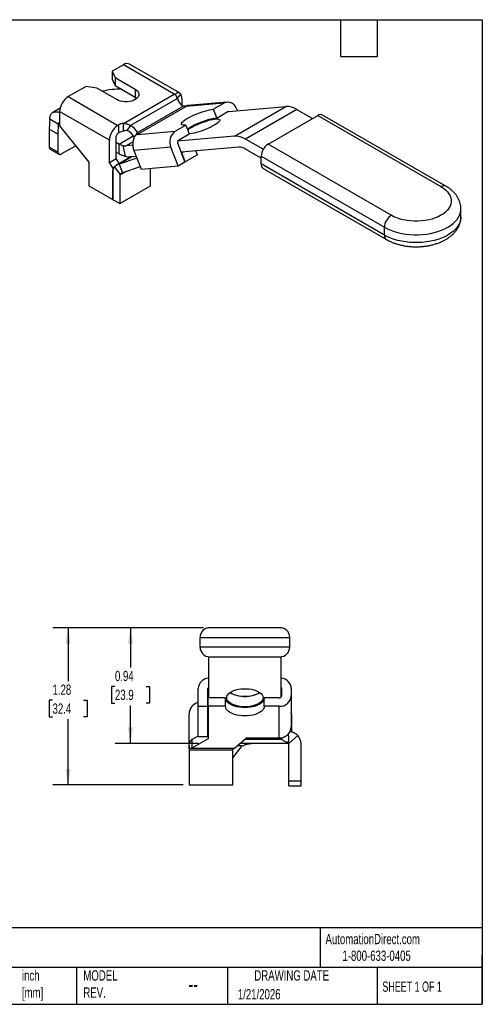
# Model space of a CAD drawing. Header units: inches. Extents: x 0.2 to 10.8, y 0.2 to 8.2.
# Tile 2 of 2: x 7 to 10.8, y 0.2 to 8.2. Entities that reach past the tile are written whole.
import ezdxf

# ---------------------------------------------------------------- set-up
doc = ezdxf.new("R2010")
doc.units = ezdxf.units.IN
doc.header["$MEASUREMENT"] = 0
doc.linetypes.add('SLD-Solid', pattern=[0])
doc.layers.add('DIMENSIONS', color=140, linetype='SLD-Solid', lineweight=25)
doc.layers.add('TEXT', color=140, linetype='SLD-Solid', lineweight=25)
doc.styles.add('SLDTEXTSTYLE0', font='TXT', dxfattribs={"width": 0.7})
doc.styles.add('SLDTEXTSTYLE1', font='TXT', dxfattribs={"width": 0.65})
doc.dimstyles.new('SLDDIMSTYLE0', dxfattribs={"dimtxt": 0.084961, "dimasz": 0.13, "dimexe": 0, "dimexo": 0.0625, "dimgap": 0.02124, "dimtad": 0, "dimtih": 1, "dimtoh": 1, "dimrnd": 1e-09, "dimdsep": 46, "dimtxsty": 'SLDTEXTSTYLE0', "dimsah": 1, "dimcen": 0.09, "dimadec": 0, "dimazin": 2, "dimtfac": 1, "dimtofl": 0, "dimtmove": 0, "dimatfit": 3, "dimfxl": 0, "dimfrac": 2, "dimtolj": 1, "dimtzin": 12, "dimarcsym": 0})
doc.dimstyles.new('SLDDIMSTYLE1', dxfattribs={"dimtxt": 0.084961, "dimasz": 0.13, "dimexe": 0, "dimexo": 0.0625, "dimgap": 0.02124, "dimtad": 0, "dimtih": 1, "dimtoh": 1, "dimrnd": 1e-09, "dimzin": 12, "dimdsep": 46, "dimtxsty": 'SLDTEXTSTYLE0', "dimsah": 1, "dimcen": 0.09, "dimadec": 0, "dimazin": 3, "dimtfac": 1, "dimtofl": 0, "dimtmove": 0, "dimatfit": 3, "dimfxl": 0, "dimfrac": 2, "dimtolj": 1, "dimtzin": 12, "dimarcsym": 0})

# ---------------------------------------------------------------- blocks, each defined once
blk = doc.blocks.new('_D_2')
at = {"layer": 'DIMENSIONS'}
for p, q in [((8.4859, 3.3097), (7.7673, 3.3097)), ((7.8923, 3.3097), (7.8923, 2.9871)), ((7.7661, 2.833), (7.7376, 2.833)), ((7.7376, 2.833), (7.7376, 2.698)), ((8.0186, 2.833), (8.0471, 2.833)), ((8.0471, 2.833), (8.0471, 2.698)), ((7.7376, 2.698), (7.7661, 2.698)), ((7.8923, 2.3694), (7.8923, 2.679)), ((8.0471, 2.698), (8.0186, 2.698)), ((8.4453, 2.3694), (7.7673, 2.3694))]:
    blk.add_line(p, q, dxfattribs=at)
for points in [[(7.8923, 3.3097), (7.8723, 3.1797), (7.9123, 3.1797)], [(7.8923, 2.3694), (7.9123, 2.4994), (7.8723, 2.4994)]]:
    blk.add_solid(points, dxfattribs=at)
at = {"layer": 'DIMENSIONS', "char_height": 0.08333, "attachment_point": 1, "style": 'SLDTEXTSTYLE0'}
for s, insert in [('0.94', (7.7661, 2.9594)), ('23.9', (7.7661, 2.8054))]:
    blk.add_mtext(s, dxfattribs=dict(at, insert=insert))
blk = doc.blocks.new('_D_3')
at = {"layer": 'DIMENSIONS'}
for p, q in [((8.4859, 3.3097), (7.2602, 3.3097)), ((7.3852, 3.3097), (7.3852, 2.8758)), ((7.259, 2.7218), (7.2304, 2.7218)), ((7.2304, 2.7218), (7.2304, 2.5868)), ((7.5114, 2.7218), (7.54, 2.7218)), ((7.54, 2.7218), (7.54, 2.5868)), ((7.2304, 2.5868), (7.259, 2.5868)), ((7.3852, 2.0327), (7.3852, 2.5677)), ((7.54, 2.5868), (7.5114, 2.5868)), ((8.3195, 2.0327), (7.2602, 2.0327))]:
    blk.add_line(p, q, dxfattribs=at)
for points in [[(7.3852, 3.3097), (7.3652, 3.1797), (7.4052, 3.1797)], [(7.3852, 2.0327), (7.4052, 2.1627), (7.3652, 2.1627)]]:
    blk.add_solid(points, dxfattribs=at)
at = {"layer": 'DIMENSIONS', "char_height": 0.08333, "attachment_point": 1, "style": 'SLDTEXTSTYLE0'}
for s, insert in [('1.28', (7.259, 2.8482)), ('32.4', (7.259, 2.6942))]:
    blk.add_mtext(s, dxfattribs=dict(at, insert=insert))

msp = doc.modelspace()

# ---------------------------------------------------------------- linework, layer by layer
for p, q in [((7.8355, 7.8839), (7.7433, 7.8307)), ((8.2472, 7.6462), (7.8355, 7.8839)), ((8.2898, 7.6549), (7.8847, 7.8888)), ((7.7433, 7.8307), (7.7669, 7.78)), ((7.7433, 7.8307), (7.7433, 7.7664)), ((7.7433, 7.7664), (7.7669, 7.7157)), ((7.7669, 7.78), (7.9297, 7.686)), ((7.7669, 7.78), (7.7669, 7.7157)), ((7.5315, 7.7084), (7.3864, 7.6246)), ((7.6193, 7.6948), (7.5315, 7.7084)), ((7.7822, 7.6008), (7.6193, 7.6948)), ((7.7669, 7.7157), (7.9297, 7.6217)), ((7.9297, 7.686), (7.9297, 7.6217)), ((7.3864, 7.6246), (7.7901, 7.3916)), ((7.8341, 7.4078), (8.2472, 7.6462)), ((8.2733, 7.6104), (7.8913, 7.3898)), ((8.2563, 7.641), (8.2472, 7.6462)), ((8.2563, 7.6403), (8.2563, 7.641)), ((8.273, 7.6111), (8.3004, 7.6441)), ((8.3088, 7.6107), (8.3088, 7.5556)), ((7.3201, 7.5304), (7.2618, 7.4968)), ((7.9495, 7.3328), (8.3213, 7.5474)), ((8.3448, 7.545), (7.9495, 7.3167)), ((8.6506, 7.5723), (8.3448, 7.545)), ((8.6766, 7.5807), (8.3563, 7.552)), ((8.5646, 7.5227), (8.6506, 7.5723)), ((8.5646, 7.5227), (8.5925, 7.451)), ((8.6913, 7.5036), (9.1538, 7.545)), ((8.7362, 7.3039), (9.1538, 7.545)), ((8.7549, 7.5228), (8.76, 7.5098)), ((9.2443, 7.5207), (8.8267, 7.2797)), ((9.2443, 7.5207), (9.3715, 7.4473)), ((7.2358, 7.4418), (7.2328, 7.3598)), ((7.3054, 7.4017), (7.2358, 7.4418)), ((7.7205, 7.2711), (7.3168, 7.5041)), ((7.3168, 7.5041), (7.3168, 7.3881)), ((8.5925, 7.451), (8.6784, 7.5006)), ((9.0096, 7.2384), (9.4133, 7.4714)), ((9.4133, 7.4714), (10.4141, 6.8937)), ((10.4534, 6.8976), (9.4526, 7.4753)), ((7.3054, 7.4017), (7.3024, 7.3196)), ((7.3168, 7.4082), (7.3054, 7.4017)), ((7.3168, 7.3881), (7.5534, 7.0937)), ((7.7901, 7.3916), (7.7947, 7.3943)), ((7.7947, 7.3943), (7.7947, 7.33)), ((7.8341, 7.3435), (7.8341, 7.4078)), ((7.8913, 7.3898), (7.8635, 7.3502)), ((8.2552, 7.3441), (8.3419, 7.3941)), ((8.3419, 7.3941), (8.3698, 7.3224)), ((7.3024, 7.3196), (7.2328, 7.3598)), ((7.2328, 7.3598), (7.2328, 7.2151)), ((7.3024, 7.3196), (7.3024, 7.175)), ((7.7762, 7.1225), (7.7762, 7.3032)), ((7.7901, 7.3273), (7.7947, 7.33)), ((7.8, 7.2393), (7.9152, 7.3058)), ((7.9354, 7.3155), (7.944, 7.3162)), ((7.9374, 7.3157), (7.9495, 7.3328)), ((7.9439, 7.3179), (7.944, 7.3162)), ((7.944, 7.3162), (7.9495, 7.3167)), ((7.9495, 7.3167), (8.2552, 7.3441)), ((8.7362, 7.3039), (8.2737, 7.2626)), ((8.283, 7.2723), (8.3698, 7.3224)), ((7.3024, 7.175), (7.2328, 7.2151)), ((7.3302, 7.1589), (7.4416, 7.2232)), ((7.4416, 7.2232), (7.4466, 7.2266)), ((7.7205, 7.0904), (7.7205, 7.2711)), ((7.8, 7.2393), (7.7762, 7.2519)), ((7.8, 7.1589), (7.8, 7.2393)), ((7.8305, 7.228), (7.8485, 7.14)), ((7.9126, 7.2572), (7.8573, 7.2253)), ((7.9112, 7.2301), (7.8573, 7.2253)), ((8.2204, 7.2142), (7.919, 7.1873)), ((8.2791, 7.0629), (8.2204, 7.2142)), ((8.3347, 7.0951), (8.2761, 7.2463)), ((8.771, 7.2142), (8.3047, 7.1725)), ((8.9702, 7.1968), (8.8267, 7.2797)), ((10.0104, 6.6606), (9.0096, 7.2384)), ((7.2409, 7.1971), (7.3105, 7.1569)), ((7.7205, 7.0904), (7.7762, 7.1225)), ((7.8, 7.1589), (7.7762, 7.1716)), ((7.8957, 7.136), (7.7762, 7.067)), ((7.8015, 7.0816), (7.7762, 7.1225)), ((7.9036, 7.1367), (7.7996, 7.0766)), ((7.9431, 7.1251), (7.7996, 7.0766)), ((7.9375, 7.1397), (7.8921, 7.1356)), ((7.919, 7.1873), (7.9777, 7.036)), ((8.308, 7.1675), (8.3067, 7.1674)), ((8.319, 7.1738), (8.308, 7.1675)), ((8.3359, 7.0957), (8.308, 7.1675)), ((8.4355, 7.1533), (8.3359, 7.0957)), ((8.4355, 7.1533), (8.4239, 7.1832)), ((8.9539, 7.1259), (8.8267, 7.1993)), ((8.9539, 7.142), (9.9547, 6.5642)), ((8.9539, 7.0777), (8.9539, 7.142)), ((7.5534, 7.0937), (7.5534, 6.9008)), ((7.7478, 7.0464), (7.7205, 7.0904)), ((7.7583, 7.0525), (7.7478, 7.0464)), ((7.7478, 7.0464), (7.7478, 6.7887)), ((7.8074, 6.9936), (7.7613, 7.0563)), ((7.7996, 7.0766), (7.8275, 7.0049)), ((7.971, 7.0533), (7.8275, 7.0049)), ((7.9777, 7.036), (8.2791, 7.0629)), ((8.0555, 6.8999), (8.0555, 7.043)), ((8.2791, 7.0629), (8.3347, 7.0951)), ((8.3359, 7.0957), (8.3345, 7.0956)), ((9.9547, 6.4999), (8.9539, 7.0777)), ((8.9702, 7.0416), (9.971, 6.4639)), ((7.7494, 6.789), (7.7494, 7.0228)), ((7.852, 7.0132), (7.805, 6.986)), ((7.805, 6.986), (7.805, 6.7553)), ((7.5534, 6.9008), (7.7478, 6.7887)), ((7.805, 6.7553), (8.0555, 6.8999)), ((7.7494, 6.7896), (7.7478, 6.7887)), ((7.7493, 6.789), (7.7494, 6.7891)), ((7.7493, 6.7874), (7.7493, 6.789)), ((7.7494, 6.789), (7.7493, 6.789)), ((7.805, 6.7553), (7.7493, 6.7874)), ((10.5764, 6.6486), (10.5764, 6.7129)), ((9.9547, 6.4999), (9.9547, 6.5642)), ((9.1067, 3.3097), (8.5359, 3.3097)), ((8.4571, 3.1522), (8.4571, 3.231)), ((8.4571, 3.231), (9.1855, 3.231)), ((9.1855, 3.1522), (9.1855, 3.231)), ((9.1855, 3.1522), (8.4571, 3.1522)), ((8.526, 3.0741), (8.526, 2.7397)), ((8.5359, 3.0735), (9.1067, 3.0735)), ((9.1166, 2.7436), (9.1166, 3.0741)), ((8.4427, 2.6715), (8.4427, 2.8152)), ((8.5215, 2.6715), (8.5215, 2.8152)), ((9.12, 2.8152), (9.12, 2.7567)), ((9.1987, 2.8152), (9.1987, 2.7567)), ((8.523, 2.6715), (8.523, 2.7397)), ((8.664, 2.7397), (8.523, 2.7397)), ((8.664, 2.6715), (8.664, 2.7397)), ((8.9789, 2.6715), (8.9789, 2.7397)), ((9.1003, 2.7397), (8.9789, 2.7397)), ((9.1987, 2.7567), (9.1987, 2.5008)), ((8.4427, 2.6715), (8.5215, 2.6715)), ((8.4427, 2.4254), (8.4427, 2.6715)), ((8.5215, 2.4254), (8.5215, 2.6715)), ((8.523, 2.6715), (8.523, 2.4057)), ((8.664, 2.6715), (8.523, 2.6715)), ((9.1003, 2.6715), (8.9789, 2.6715)), ((9.1003, 2.4156), (9.1003, 2.6715)), ((8.3679, 2.385), (8.3679, 2.6062)), ((9.1999, 2.6062), (9.1999, 2.4678)), ((8.4427, 2.4291), (8.3915, 2.4005)), ((8.523, 2.4057), (8.3915, 2.3324)), ((8.3915, 2.4005), (8.3915, 2.3324)), ((8.4427, 2.4254), (8.5215, 2.4254)), ((8.523, 2.4739), (8.5215, 2.473)), ((8.738, 2.3324), (8.8341, 2.4156)), ((8.8203, 2.4037), (9.1231, 2.4037)), ((8.8341, 2.4156), (9.1003, 2.4156)), ((9.1231, 2.4037), (9.1231, 2.4179)), ((9.1756, 2.4287), (9.1756, 2.446)), ((9.1756, 2.4287), (9.1756, 2.3773)), ((9.1786, 2.3681), (9.2514, 2.4343)), ((9.1999, 2.4678), (9.191, 2.4678)), ((8.3679, 2.3504), (8.3679, 2.385)), ((8.3679, 2.385), (8.379, 2.385)), ((8.3695, 2.3504), (8.3679, 2.3504)), ((8.3679, 2.3504), (8.3679, 2.0347)), ((8.3695, 2.3264), (8.3695, 2.3706)), ((8.3695, 2.3264), (8.3695, 2.3153)), ((8.3915, 2.3324), (8.738, 2.3324)), ((8.7238, 2.2526), (8.7994, 2.3497)), ((8.7238, 2.3153), (8.7238, 2.3264)), ((8.7994, 2.3497), (8.758, 2.3497)), ((9.1756, 2.3694), (8.7807, 2.3694)), ((9.1756, 2.3743), (9.1756, 2.3773)), ((9.1756, 2.3694), (9.1756, 2.3743)), ((9.1796, 2.0652), (9.1796, 2.3654)), ((9.278, 2.0652), (9.278, 2.3654)), ((8.7238, 2.3153), (8.3695, 2.3153)), ((8.3695, 2.3153), (8.3695, 2.0327)), ((8.7238, 2.0327), (8.7238, 2.3153)), ((8.3695, 2.0347), (8.3679, 2.0347)), ((8.3695, 2.0327), (8.7238, 2.0327)), ((9.1796, 2.0259), (9.1796, 2.0652)), ((9.1796, 2.0652), (9.278, 2.0652)), ((9.1796, 2.0259), (9.278, 2.0259)), ((9.278, 2.0259), (9.278, 2.0652))]:
    msp.add_line(p, q)
at = {"flags": 128}
for points in [[(7.9297, 7.686), (7.9414, 7.6779), (7.9505, 7.6688), (7.9567, 7.659), (7.9599, 7.6486), (7.9599, 7.6381), (7.9567, 7.6278), (7.9505, 7.6179), (7.9414, 7.6088), (7.9297, 7.6008), (7.9158, 7.594), (7.9, 7.5888), (7.8829, 7.5852), (7.865, 7.5834), (7.8469, 7.5834), (7.8289, 7.5852), (7.8119, 7.5888), (7.7961, 7.594), (7.7822, 7.6008)], [(7.9297, 7.6217), (7.9414, 7.6136), (7.9442, 7.6112)], [(8.3419, 7.3941), (8.3293, 7.3936), (8.3193, 7.3943), (8.3119, 7.3964), (8.3075, 7.3997), (8.306, 7.4042), (8.3075, 7.4098), (8.312, 7.4164), (8.3193, 7.4239), (8.3294, 7.432), (8.342, 7.4407), (8.3568, 7.4498), (8.3737, 7.459), (8.3921, 7.4683), (8.4118, 7.4773), (8.4324, 7.4859), (8.4533, 7.494), (8.4743, 7.5014), (8.4948, 7.5078), (8.5145, 7.5133), (8.533, 7.5177), (8.5498, 7.5208), (8.5646, 7.5227)], [(8.3887, 7.3747), (8.4049, 7.3836), (8.4227, 7.3924), (8.4416, 7.4011), (8.4614, 7.4093), (8.4815, 7.417), (8.5016, 7.4239), (8.5212, 7.43), (8.5399, 7.4351), (8.5573, 7.4391), (8.573, 7.4418), (8.5868, 7.4433), (8.5982, 7.4435), (8.6072, 7.4424), (8.6133, 7.4401), (8.6167, 7.4365), (8.6171, 7.4318), (8.6145, 7.426), (8.6091, 7.4193), (8.6009, 7.4119), (8.5901, 7.4038), (8.5769, 7.3953), (8.5617, 7.3865), (8.5447, 7.3776), (8.5263, 7.3688), (8.5069, 7.3603), (8.4869, 7.3524), (8.4668, 7.345), (8.4469, 7.3385), (8.4277, 7.3329), (8.4095, 7.3284), (8.3929, 7.325), (8.3781, 7.3229), (8.3693, 7.3221)], [(10.4141, 6.8937), (10.4341, 6.8809), (10.4516, 6.8669), (10.4666, 6.852), (10.4787, 6.8362), (10.488, 6.8198), (10.4942, 6.8029), (10.4973, 6.7858), (10.4973, 6.7685), (10.4942, 6.7514), (10.488, 6.7345), (10.4787, 6.7181), (10.4666, 6.7023), (10.4516, 6.6874), (10.4341, 6.6735), (10.4141, 6.6606), (10.3919, 6.6491), (10.3677, 6.639), (10.3418, 6.6303), (10.3145, 6.6233), (10.2861, 6.618), (10.2569, 6.6144), (10.2272, 6.6126), (10.1973, 6.6126), (10.1676, 6.6144), (10.1384, 6.618), (10.11, 6.6233), (10.0827, 6.6303), (10.0568, 6.639), (10.0326, 6.6491), (10.0104, 6.6606)], [(9.9547, 6.5642), (9.9796, 6.5511), (10.0064, 6.5394), (10.035, 6.5292), (10.0651, 6.5205), (10.0965, 6.5135), (10.1289, 6.5082), (10.1619, 6.5046), (10.1954, 6.5029), (10.2291, 6.5029), (10.2626, 6.5046), (10.2956, 6.5082), (10.328, 6.5135), (10.3593, 6.5205), (10.3895, 6.5292), (10.4181, 6.5394), (10.4449, 6.5511), (10.4698, 6.5642), (10.4924, 6.5786), (10.5127, 6.594), (10.5304, 6.6106), (10.5454, 6.6279), (10.5575, 6.646), (10.5667, 6.6647), (10.5729, 6.6838), (10.576, 6.7031), (10.5764, 6.7134)], [(10.5764, 6.6486), (10.576, 6.6389), (10.5729, 6.6195), (10.5667, 6.6004), (10.5575, 6.5818), (10.5454, 6.5636), (10.5304, 6.5463), (10.5127, 6.5298), (10.4924, 6.5143), (10.4698, 6.4999), (10.4449, 6.4868), (10.4181, 6.4751), (10.3895, 6.4649), (10.3593, 6.4562), (10.328, 6.4492), (10.2956, 6.4439), (10.2626, 6.4403), (10.2291, 6.4386), (10.1954, 6.4386), (10.1619, 6.4403), (10.1289, 6.4439), (10.0965, 6.4492), (10.0651, 6.4562), (10.035, 6.4649), (10.0064, 6.4751), (9.9796, 6.4868), (9.9547, 6.4999)], [(8.8213, 2.6671), (8.7998, 2.6679), (8.7788, 2.6702), (8.7587, 2.674), (8.7399, 2.6793), (8.7228, 2.6859), (8.7078, 2.6937), (8.6953, 2.7024), (8.6854, 2.712), (8.6785, 2.7222), (8.6746, 2.7328), (8.6738, 2.7436), (8.6761, 2.7543), (8.6816, 2.7647), (8.69, 2.7746), (8.7012, 2.7838), (8.715, 2.7921), (8.7311, 2.7993), (8.7491, 2.8053), (8.7686, 2.8098), (8.7892, 2.8129), (8.8105, 2.8145), (8.8321, 2.8145), (8.8534, 2.8129), (8.8741, 2.8098), (8.8936, 2.8053), (8.9115, 2.7993), (8.9276, 2.7921), (8.9414, 2.7838), (8.9526, 2.7746), (8.961, 2.7647), (8.9665, 2.7543), (8.9689, 2.7436), (8.9681, 2.7328), (8.9642, 2.7222), (8.9572, 2.712), (8.9473, 2.7024), (8.9348, 2.6937), (8.9198, 2.6859), (8.9028, 2.6793), (8.884, 2.674), (8.8639, 2.6702), (8.8428, 2.6679), (8.8213, 2.6671)], [(8.9789, 2.7397), (8.9773, 2.7285), (8.9726, 2.7175), (8.9647, 2.707), (8.9539, 2.6971), (8.9405, 2.6881), (8.9246, 2.6802), (8.9066, 2.6734), (8.8869, 2.668), (8.8658, 2.6641), (8.8439, 2.6617), (8.8215, 2.6609), (8.7991, 2.6617), (8.7771, 2.6641), (8.756, 2.668), (8.7363, 2.6734), (8.7183, 2.6802), (8.7025, 2.6881), (8.689, 2.6971), (8.6782, 2.707), (8.6704, 2.7175), (8.6656, 2.7285), (8.664, 2.7397)], [(8.9789, 2.6715), (8.9773, 2.6603), (8.9726, 2.6493), (8.9647, 2.6388), (8.9539, 2.6289), (8.9405, 2.6199), (8.9246, 2.612), (8.9066, 2.6052), (8.8869, 2.5999), (8.8658, 2.5959), (8.8439, 2.5935), (8.8215, 2.5927), (8.7991, 2.5935), (8.7771, 2.5959), (8.756, 2.5999), (8.7363, 2.6052), (8.7183, 2.612), (8.7025, 2.6199), (8.689, 2.6289), (8.6782, 2.6388), (8.6704, 2.6493), (8.6656, 2.6603), (8.664, 2.6715)]]:
    msp.add_lwpolyline(points, dxfattribs=at)
for centre, radius, start, end in [((7.8643, 7.8437), 0.0495, 65.69288, 125.61758), ((7.8027, 7.095), 0.5899, 88.24719, 103.51503), ((7.4679, 7.4972), 0.1513, 122.60548, 177.39452), ((8.1961, 7.558), 0.1019, 53.82356, 59.9071), ((8.1863, 7.5444), 0.1187, 49.43416, 53.86533), ((8.3655, 7.6308), 0.0944, 192.53156, 242.08682), ((8.247, 7.6129), 0.0618, 357.91917, 30.23753), ((8.3447, 7.5589), 0.014, 228.45335, 270.53712), ((8.6824, 7.5047), 0.0747, 14.00172, 115.25078), ((9.1603, 7.3881), 0.157, 57.65072, 92.35776), ((8.6722, 6.8943), 0.5624, 98.14671, 124.26465), ((8.6847, 7.4898), 0.0125, 74.04934, 120.38328), ((9.4363, 7.4392), 0.0396, 65.69288, 125.61758), ((7.8716, 7.2642), 0.1513, 122.60548, 177.39452), ((7.8524, 7.29), 0.1192, 98.81048, 118.9626), ((7.8474, 7.2867), 0.1121, 24.29836, 66.9161), ((8.5015, 7.1725), 0.2315, 119.15441, 128.44879), ((7.8064, 7.3018), 0.0303, 122.60548, 177.39452), ((7.8524, 7.2257), 0.1192, 98.81048, 118.9626), ((7.8195, 7.2471), 0.1121, 24.29836, 66.9161), ((7.9488, 7.3278), 0.0111, 243.61876, 273.26587), ((8.318, 7.2576), 0.1069, 126.02322, 203.97617), ((8.7427, 7.147), 0.157, 57.65072, 92.35776), ((7.2515, 7.2128), 0.0189, 172.74417, 235.94365), ((7.8514, 7.3025), 0.0774, 254.30606, 274.38972), ((8.0327, 7.2311), 0.1219, 186.68543, 201.10958), ((8.299, 7.2552), 0.0246, 169.42853, 201.05967), ((8.292, 7.2578), 0.0171, 121.77586, 158.99769), ((8.775, 7.1177), 0.0966, 57.65072, 92.35776), ((9.0748, 7.1365), 0.121, 122.60548, 177.39452), ((7.3194, 7.1722), 0.0172, 170.78596, 309.20329), ((7.8825, 7.261), 0.1258, 254.30606, 274.38972), ((7.8036, 7.0225), 0.0542, 141.33201, 179.66171), ((8.9914, 7.0729), 0.0378, 172.74417, 235.94365), ((7.8164, 6.9866), 0.0114, 141.97622, 183.13072), ((10.4371, 6.8615), 0.0396, 65.7012, 125.61685), ((10.0756, 6.5587), 0.121, 122.60548, 177.39452), ((9.9922, 6.4951), 0.0378, 172.74324, 235.95292), ((8.5359, 3.231), 0.0787, 90, 180), ((9.1067, 3.231), 0.0787, 0, 90), ((8.5359, 3.1522), 0.0787, 180, 270), ((9.1067, 3.1522), 0.0787, 270, 0), ((8.5334, 2.8089), 0.0909, 94.62888, 175.99693), ((9.1082, 2.8089), 0.0907, 3.96997, 84.69881), ((8.5373, 2.815), 0.0158, 135.3137, 179.25872), ((9.1043, 2.8151), 0.0156, 0.59538, 38.44717), ((8.8138, 2.9716), 0.2195, 239.00921, 271.96915), ((8.8213, 3.0394), 0.2863, 251.36823, 288.63177), ((8.8319, 2.96), 0.208, 267.08977, 301.93187), ((9.1065, 2.7638), 0.0925, 266.18874, 355.59805), ((9.1005, 2.7612), 0.0215, 269.5276, 305.33113), ((9.1043, 2.7569), 0.0156, 321.55283, 359.40462), ((8.4663, 2.6062), 0.0984, 103.88654, 180), ((8.5364, 2.5691), 0.015, 159.32283, 179.93426), ((9.1015, 2.6062), 0.0984, 0, 8.88512), ((9.1065, 2.5079), 0.0925, 266.18874, 355.59805), ((9.1465, 2.4225), 0.0301, 191.0007, 218.87693), ((9.1756, 2.3654), 0.1024, 0, 42.25352), ((9.1756, 2.3654), 0.00394, 0, 42.25352)]:
    msp.add_arc(centre, radius, start, end)
for points, knots in [([(8.2563, 7.641), (8.2589, 7.6461), (8.2622, 7.6502), (8.2678, 7.6545), (8.2698, 7.6556), (8.2738, 7.6572), (8.2758, 7.6577), (8.282, 7.6582), (8.2861, 7.6572), (8.2937, 7.6525), (8.2973, 7.6489), (8.3004, 7.6441)], [0, 0, 0, 0, 0.25, 0.25, 0.375, 0.375, 0.5, 0.5, 0.75, 0.75, 1, 1, 1, 1]), ([(8.2733, 7.6104), (8.2732, 7.6107), (8.2729, 7.6113), (8.2725, 7.6123), (8.2721, 7.6132), (8.2718, 7.6141), (8.2714, 7.615), (8.271, 7.616), (8.2706, 7.6169), (8.2702, 7.6178), (8.2699, 7.6186), (8.2695, 7.6195), (8.2691, 7.6204), (8.2688, 7.6213), (8.2684, 7.6221), (8.2681, 7.623), (8.2677, 7.6238), (8.2674, 7.6246), (8.267, 7.6254), (8.2667, 7.6262), (8.2664, 7.6271), (8.2661, 7.6278), (8.2658, 7.6286), (8.2655, 7.6294), (8.2652, 7.6302), (8.2649, 7.6309), (8.2646, 7.6317), (8.2643, 7.6324), (8.264, 7.6332), (8.2637, 7.6339), (8.2636, 7.6344), (8.2635, 7.6346)], [0, 0, 0, 0, 0.0054153, 0.0108103, 0.0161844, 0.0215375, 0.0268692, 0.0321792, 0.0374672, 0.0427328, 0.0479757, 0.0531956, 0.0583922, 0.0635651, 0.0687142, 0.073839, 0.0789392, 0.0840146, 0.0890648, 0.0940896, 0.0990886, 0.1040615, 0.1090081, 0.113928, 0.1188209, 0.1236867, 0.1285249, 0.1333353, 0.1381176, 0.1428715, 0.1475968, 0.1475968, 0.1475968, 0.1475968]), ([(8.3355, 7.5485), (8.3353, 7.5484), (8.3349, 7.5484), (8.3344, 7.5483), (8.3338, 7.5482), (8.3333, 7.5481), (8.3328, 7.548), (8.3323, 7.5479), (8.3317, 7.5478), (8.3312, 7.5477), (8.3307, 7.5477), (8.3302, 7.5476), (8.3297, 7.5476), (8.3292, 7.5475), (8.3287, 7.5474), (8.3282, 7.5474), (8.3277, 7.5474), (8.3272, 7.5473), (8.3267, 7.5473), (8.3262, 7.5473), (8.3258, 7.5473), (8.3253, 7.5473), (8.3248, 7.5473), (8.3244, 7.5473), (8.3239, 7.5473), (8.3235, 7.5473), (8.323, 7.5473), (8.3226, 7.5473), (8.3221, 7.5474), (8.3217, 7.5474), (8.3214, 7.5474), (8.3213, 7.5474)], [0, 0, 0, 0, 0.0056365, 0.0113115, 0.0170246, 0.0227753, 0.0285632, 0.0343877, 0.0402483, 0.0461447, 0.0520763, 0.0580426, 0.0640431, 0.0700774, 0.0761449, 0.0822451, 0.0883775, 0.0945416, 0.100737, 0.106963, 0.1132191, 0.1195049, 0.1258198, 0.1321633, 0.1385349, 0.144934, 0.15136, 0.1578125, 0.1642909, 0.1707947, 0.1773233, 0.1773233, 0.1773233, 0.1773233]), ([(8.3564, 7.551), (8.3503, 7.5508), (8.3435, 7.5506), (8.3368, 7.5482), (8.3363, 7.548)], [0, 0, 0, 0, 0.911701, 1, 1, 1, 1]), ([(7.2358, 7.4418), (7.2367, 7.451), (7.2385, 7.4692), (7.25, 7.4891), (7.2658, 7.5003), (7.284, 7.5035), (7.3009, 7.5016), (7.3121, 7.4964), (7.3168, 7.4942)], [0, 0, 0, 0, 0.194581, 0.389313, 0.584046, 0.737054, 0.890532, 1, 1, 1, 1]), ([(7.3168, 7.4126), (7.3164, 7.4127), (7.3137, 7.4133), (7.3101, 7.4113), (7.3066, 7.4073), (7.3058, 7.4036), (7.3054, 7.4017)], [0, 0, 0, 0, 0.063069, 0.426799, 0.713426, 1, 1, 1, 1]), ([(7.8341, 7.4078), (7.8443, 7.4078), (7.8544, 7.4062), (7.8737, 7.4001), (7.8829, 7.3956), (7.8913, 7.3898)], [0, 0, 0, 0, 0.5, 0.5, 1, 1, 1, 1]), ([(7.8635, 7.3502), (7.8584, 7.3502), (7.8533, 7.3493), (7.8435, 7.3469), (7.8388, 7.3453), (7.8341, 7.3435)], [0, 0, 0, 0, 0.5, 0.5, 1, 1, 1, 1]), ([(7.9354, 7.3155), (7.9322, 7.312), (7.9287, 7.3071), (7.9218, 7.2943), (7.9186, 7.2867), (7.9148, 7.2734), (7.9137, 7.2687), (7.912, 7.259), (7.9114, 7.254), (7.9106, 7.2437), (7.9104, 7.2383), (7.9107, 7.2277), (7.911, 7.2223), (7.9117, 7.217)], [0, 0, 0, 0, 0.25, 0.25, 0.5, 0.5, 0.625, 0.625, 0.75, 0.75, 0.875, 0.875, 1, 1, 1, 1]), ([(7.9495, 7.3328), (7.9494, 7.3295), (7.9488, 7.3268), (7.9468, 7.3219), (7.9455, 7.3198), (7.9439, 7.3179)], [0, 0, 0, 0, 0.5, 0.5, 1, 1, 1, 1]), ([(7.8, 7.2393), (7.8052, 7.2367), (7.8103, 7.2344), (7.8205, 7.2306), (7.8255, 7.2291), (7.8305, 7.228)], [0, 0, 0, 0, 0.0524605, 0.0524605, 0.1049211, 0.1049211, 0.1049211, 0.1049211]), ([(7.8485, 7.14), (7.8406, 7.1418), (7.8326, 7.1444), (7.8164, 7.1507), (7.8082, 7.1545), (7.8, 7.1589)], [0, 0, 0, 0, 0.0851656, 0.0851656, 0.1703313, 0.1703313, 0.1703313, 0.1703313]), ([(7.7613, 7.0563), (7.7668, 7.0611), (7.7728, 7.0653), (7.7857, 7.0721), (7.7925, 7.0747), (7.7996, 7.0766)], [0, 0, 0, 0, 0.0629865, 0.0629865, 0.1259731, 0.1259731, 0.1259731, 0.1259731]), ([(7.8275, 7.0049), (7.824, 7.0033), (7.8206, 7.0016), (7.8138, 6.9978), (7.8106, 6.9958), (7.8074, 6.9936)], [0, 0, 0, 0, 0.03013287, 0.03013287, 0.06026573, 0.06026573, 0.06026573, 0.06026573]), ([(10.5763, 6.7137), (10.5761, 6.7206), (10.5756, 6.7348), (10.5714, 6.756), (10.5648, 6.7771), (10.5555, 6.7975), (10.5436, 6.8172), (10.5293, 6.8361), (10.5124, 6.8541), (10.4931, 6.8711), (10.4733, 6.8856), (10.4595, 6.8939), (10.4534, 6.8976)], [0, 0, 0, 0, 0.091761, 0.189356, 0.287218, 0.386161, 0.486909, 0.590029, 0.695834, 0.804298, 0.915039, 1, 1, 1, 1]), ([(9.971, 6.4639), (9.9756, 6.4613), (9.9884, 6.4541), (10.0109, 6.4436), (10.0387, 6.4328), (10.0677, 6.4238), (10.0978, 6.4165), (10.1286, 6.4109), (10.16, 6.4071), (10.1918, 6.4051), (10.2237, 6.4049), (10.2554, 6.4064), (10.287, 6.4097), (10.318, 6.4147), (10.3483, 6.4215), (10.3777, 6.4301), (10.406, 6.4404), (10.433, 6.4525), (10.4585, 6.4664), (10.4822, 6.482), (10.5038, 6.4992), (10.5229, 6.5179), (10.5394, 6.538), (10.5529, 6.5591), (10.5634, 6.5809), (10.571, 6.6031), (10.5752, 6.6255), (10.5769, 6.6411), (10.5764, 6.649), (10.5763, 6.6494)], [0, 0, 0, 0, 0.021901, 0.061707, 0.101441, 0.141088, 0.180608, 0.22, 0.259287, 0.298503, 0.33769, 0.376893, 0.416146, 0.455493, 0.494983, 0.534658, 0.574554, 0.61469, 0.655051, 0.695563, 0.736, 0.776085, 0.815494, 0.853951, 0.891316, 0.927614, 0.963, 0.99771, 1, 1, 1, 1]), ([(8.3695, 2.3706), (8.3732, 2.3767), (8.3768, 2.3823), (8.3842, 2.3924), (8.3878, 2.3968), (8.3915, 2.4005)], [0, 0, 0, 0, 0.0629865, 0.0629865, 0.1259731, 0.1259731, 0.1259731, 0.1259731]), ([(9.1756, 2.3773), (9.1691, 2.3782), (9.1631, 2.3794), (9.1521, 2.3824), (9.1471, 2.3842), (9.134, 2.3907), (9.1275, 2.3965), (9.1231, 2.4037)], [0, 0, 0, 0, 0.25, 0.25, 0.5, 0.5, 1, 1, 1, 1]), ([(9.189, 2.4661), (9.193, 2.4658), (9.208, 2.4643), (9.2306, 2.4538), (9.2451, 2.4402), (9.2514, 2.4343)], [0, 0, 0, 0, 0.169084, 0.639416, 1, 1, 1, 1]), ([(8.3915, 2.3324), (8.3878, 2.3316), (8.3842, 2.3307), (8.3768, 2.3287), (8.3732, 2.3276), (8.3695, 2.3264)], [0, 0, 0, 0, 0.03013287, 0.03013287, 0.06026573, 0.06026573, 0.06026573, 0.06026573]), ([(8.7238, 2.3264), (8.7262, 2.3276), (8.7285, 2.3287), (8.7333, 2.3307), (8.7356, 2.3316), (8.738, 2.3324)], [0, 0, 0, 0, 0.02124024, 0.02124024, 0.04248049, 0.04248049, 0.04248049, 0.04248049]), ([(8.7994, 2.3497), (8.8059, 2.3523), (8.8123, 2.3548), (8.8284, 2.3608), (8.8379, 2.3639), (8.8573, 2.3682), (8.8668, 2.3694), (8.8765, 2.3694)], [0, 0, 0, 0, 0.0528972, 0.0528972, 0.1325561, 0.1325561, 0.2122158, 0.2122158, 0.2122158, 0.2122158]), ([(9.1786, 2.3681), (9.1783, 2.3684), (9.1781, 2.3686), (9.1777, 2.3688), (9.1775, 2.3689), (9.1771, 2.3691), (9.1769, 2.3692), (9.1763, 2.3693), (9.1759, 2.3694), (9.1756, 2.3694)], [0, 0, 0, 0, 0.125, 0.125, 0.25, 0.25, 0.5, 0.5, 1, 1, 1, 1])]:
    msp.add_open_spline(points, degree=3, knots=knots)
at = {"layer": 'TEXT'}
for p, q in [((0.25, 8.25), (10.75, 8.25)), ((9.6, 7.95), (9.6, 8.25)), ((9.9, 7.95), (9.9, 8.25)), ((10.75, 8.25), (10.75, 0.25)), ((9.6, 7.95), (9.9, 7.95)), ((10.75, 0.8711), (0.25, 0.8711)), ((9.4321, 0.8711), (9.4321, 0.55)), ((10.75, 0.25), (10.75, 0.65)), ((10.75, 0.55), (0.25, 0.55)), ((7.4528, 0.55), (7.4528, 0.25)), ((8.6797, 0.55), (8.6797, 0.25)), ((9.8956, 0.55), (9.8956, 0.25)), ((0.25, 0.25), (10.75, 0.25))]:
    msp.add_line(p, q, dxfattribs=at)

# ---------------------------------------------------------------- texts
for s, insert, char_height, attachment_point, style in [('AutomationDirect.com', (9.4762, 0.8219), 0.083333, 1, 'SLDTEXTSTYLE0'), ('1-800-633-0405', (9.6138, 0.6865), 0.083333, 1, 'SLDTEXTSTYLE0'), ('inch^J[mm]', (7.0104, 0.5261), 0.08333, 1, 'SLDTEXTSTYLE0'), ('MODEL ^JREV.', (7.5092, 0.5261), 0.083333, 1, 'SLDTEXTSTYLE0'), ('DRAWING DATE', (9.2018, 0.5261), 0.083333, 2, 'SLDTEXTSTYLE0'), ('--', (8.3633, 0.4754), 0.125, 1, 'SLDTEXTSTYLE0'), ('SHEET 1 OF 1', (9.9386, 0.4351), 0.083333, 1, 'SLDTEXTSTYLE1'), ('1/21/2026', (8.7643, 0.3737), 0.08333, 1, 'SLDTEXTSTYLE0')]:
    msp.add_mtext(s, dxfattribs=dict(at, insert=insert, char_height=char_height, attachment_point=attachment_point, style=style))

# ---------------------------------------------------------------- dimensions: what is measured, and where the dimension line sits
at = {"layer": 'DIMENSIONS'}
for base, p2, dimstyle, picture, middle in [((7.3852, 2.0327), (8.3695, 2.0327), 'SLDDIMSTYLE1', '_D_3', (7.3852, 2.7218)), ((7.8923, 2.3694), (8.4953, 2.3694), 'SLDDIMSTYLE0', '_D_2', (7.8923, 2.833))]:
    dim = msp.add_linear_dim(base=base, p1=(8.5359, 3.3097), p2=p2, angle=90, dimstyle=dimstyle, dxfattribs=at)
    dim.commit()
    dim.dimension.update_dxf_attribs({"geometry": picture, "text_midpoint": middle, "dimtype": 160})

doc.saveas('drawing.dxf')
